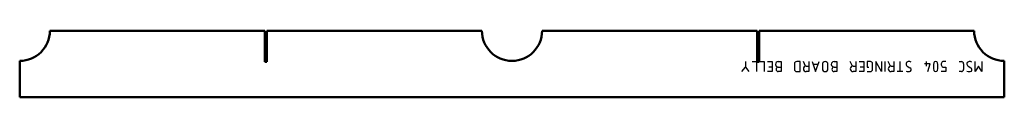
# Model space of a CAD drawing. Header units: millimetres. Extents: x 0 to 980, y 0 to 66.
import ezdxf

# ---------------------------------------------------------------- set-up
doc = ezdxf.new("R2010")
doc.units = ezdxf.units.MM
doc.layers.add('IV_MARK_SURFACE', color=2, linetype='Continuous', lineweight=25)
doc.layers.add('IV_OUTER_PROFILE', color=7, linetype='Continuous', lineweight=50)

msp = doc.modelspace()

# ---------------------------------------------------------------- linework, layer by layer
at = {"layer": 'IV_MARK_SURFACE'}
for p, q in [((718.9, 25.54), (722.24, 29.99)), ((722.24, 35.54), (722.24, 29.99)), ((722.24, 29.99), (725.57, 25.54)), ((728.9, 35.54), (733.35, 35.54)), ((733.35, 35.54), (733.35, 25.54)), ((736.68, 35.54), (741.13, 35.54)), ((741.13, 35.54), (741.13, 25.54)), ((744.46, 35.54), (748.9, 35.54)), ((748.9, 29.99), (745.57, 29.99)), ((748.9, 35.54), (748.9, 29.99)), ((748.9, 29.99), (748.9, 25.54)), ((755.02, 35.54), (757.79, 35.54)), ((755.02, 29.99), (757.79, 29.99)), ((757.79, 35.54), (757.79, 29.99)), ((757.79, 29.99), (757.79, 25.54)), ((771.13, 33.32), (771.13, 27.76)), ((776.68, 35.54), (773.35, 35.54)), ((776.68, 25.54), (776.68, 35.54)), ((782.24, 31.1), (780.02, 35.54)), ((782.79, 31.1), (785.57, 31.1)), ((785.57, 35.54), (785.57, 31.1)), ((785.57, 31.1), (785.57, 25.54)), ((788.9, 35.54), (792.24, 25.54)), ((794.46, 32.76), (790.02, 32.76)), ((792.24, 25.54), (795.57, 35.54)), ((798.9, 32.76), (798.9, 28.32)), ((804.46, 28.32), (804.46, 32.76)), ((810.57, 35.54), (813.35, 35.54)), ((810.57, 29.99), (813.35, 29.99)), ((813.35, 35.54), (813.35, 29.99)), ((813.35, 29.99), (813.35, 25.54)), ((828.9, 31.1), (826.68, 35.54)), ((829.46, 31.1), (832.24, 31.1)), ((832.24, 35.54), (832.24, 31.1)), ((832.24, 31.1), (832.24, 25.54)), ((835.57, 35.54), (840.02, 35.54)), ((840.02, 29.99), (836.68, 29.99)), ((840.02, 35.54), (840.02, 29.99)), ((840.02, 29.99), (840.02, 25.54)), ((846.68, 35.54), (843.35, 35.54)), ((843.35, 35.54), (843.35, 29.99)), ((843.35, 29.99), (845.02, 29.99)), ((848.9, 27.76), (848.9, 33.32)), ((857.79, 25.54), (852.24, 35.54)), ((852.24, 35.54), (852.24, 25.54)), ((857.79, 35.54), (857.79, 25.54)), ((861.13, 35.54), (861.13, 25.54)), ((866.68, 31.1), (864.46, 35.54)), ((867.24, 31.1), (870.02, 31.1)), ((870.02, 35.54), (870.02, 31.1)), ((870.02, 31.1), (870.02, 25.54)), ((876.13, 35.54), (876.13, 25.54)), ((883.35, 31.1), (886.13, 29.43)), ((902.24, 33.32), (900.57, 33.32)), ((902.24, 35.54), (902.24, 33.32)), ((906.13, 33.32), (902.24, 33.32)), ((902.24, 33.32), (902.24, 31.1)), ((903.9, 25.54), (906.13, 33.32)), ((917.24, 33.32), (917.24, 32.21)), ((921.68, 35.54), (918.9, 35.54)), ((918.9, 29.99), (921.68, 29.99)), ((921.68, 29.99), (921.68, 25.54)), ((935.02, 35.54), (937.24, 35.54)), ((939.46, 33.32), (939.46, 27.76)), ((943.9, 31.1), (946.68, 29.43)), ((951.13, 25.54), (951.13, 35.54)), ((954.46, 31.1), (951.13, 25.54)), ((957.79, 25.54), (954.46, 31.1)), ((957.79, 35.54), (957.79, 25.54)), ((748.9, 25.54), (744.46, 25.54)), ((757.79, 25.54), (755.02, 25.54)), ((773.35, 25.54), (776.68, 25.54)), ((785.57, 25.54), (782.79, 25.54)), ((813.35, 25.54), (810.57, 25.54)), ((832.24, 25.54), (829.46, 25.54)), ((840.02, 25.54), (835.57, 25.54)), ((843.35, 25.54), (846.68, 25.54)), ((870.02, 25.54), (867.24, 25.54)), ((876.13, 25.54), (873.35, 25.54)), ((878.9, 25.54), (876.13, 25.54)), ((921.68, 25.54), (917.24, 25.54)), ((937.24, 25.54), (935.02, 25.54))]:
    msp.add_line(p, q, dxfattribs=at)
for centre, radius, start, end in [((755.02, 32.76), 2.78, 90, 270), ((755.02, 27.76), 2.22, 90, 270), ((773.35, 33.32), 2.22, 90, 180), ((782.79, 28.32), 2.78, 90, 270), ((801.68, 32.76), 2.78, 0, 180), ((810.57, 32.76), 2.78, 90, 270), ((810.57, 27.76), 2.22, 90, 270), ((829.46, 28.32), 2.78, 90, 270), ((846.68, 33.32), 2.22, 0, 90), ((867.24, 28.32), 2.78, 90, 270), ((884.56, 33.16), 2.39, 92.36847, 239.55905), ((885.17, 31.87), 3.74, 56.41745, 100.96269), ((885, 27.53), 2.21, 319.62628, 59.29837), ((923.46, 30.54), 13.99, 163.86614, 196.13386), ((911.68, 33.72), 1.81, 23.03732, 156.96268), ((899.91, 30.54), 13.99, 343.86614, 16.13386), ((919.61, 33.27), 2.38, 107.34635, 178.91386), ((919.61, 32.25), 2.38, 181.08614, 252.65365), ((937.24, 33.32), 2.22, 0, 90), ((945.11, 33.16), 2.39, 92.36847, 239.55905), ((945.73, 31.87), 3.74, 56.41745, 100.96269), ((945.55, 27.53), 2.21, 319.62628, 59.29837), ((773.35, 27.76), 2.22, 180, 270), ((801.68, 28.32), 2.78, 180, 0), ((846.68, 27.76), 2.22, 270, 0), ((884.46, 30.23), 4.69, 241.71531, 298.28469), ((911.68, 27.34), 1.8, 202.4119, 337.5881), ((937.24, 27.76), 2.22, 270, 0), ((945.02, 30.23), 4.69, 241.71531, 298.28469)]:
    msp.add_arc(centre, radius, start, end, dxfattribs=at)
at = {"layer": 'IV_OUTER_PROFILE'}
for p, q in [((30, 66.2), (244, 66.2)), ((244, 35.2), (244, 66.2)), ((246, 66.2), (246, 35.2)), ((246, 66.2), (460, 66.2)), ((520, 66.2), (734, 66.2)), ((734, 35.2), (734, 66.2)), ((736, 66.2), (736, 35.2)), ((736, 66.2), (950, 66.2)), ((0, 36.2), (0, 0)), ((246, 35.2), (244, 35.2)), ((736, 35.2), (734, 35.2)), ((980, 36.2), (980, 0)), ((0, 0), (980, 0))]:
    msp.add_line(p, q, dxfattribs=at)
for centre, start, end in [((0, 66.2), 270, 0), ((490, 66.2), 180, 0), ((980, 66.2), 180, 270)]:
    msp.add_arc(centre, 30, start, end, dxfattribs=at)

doc.saveas('drawing.dxf')
